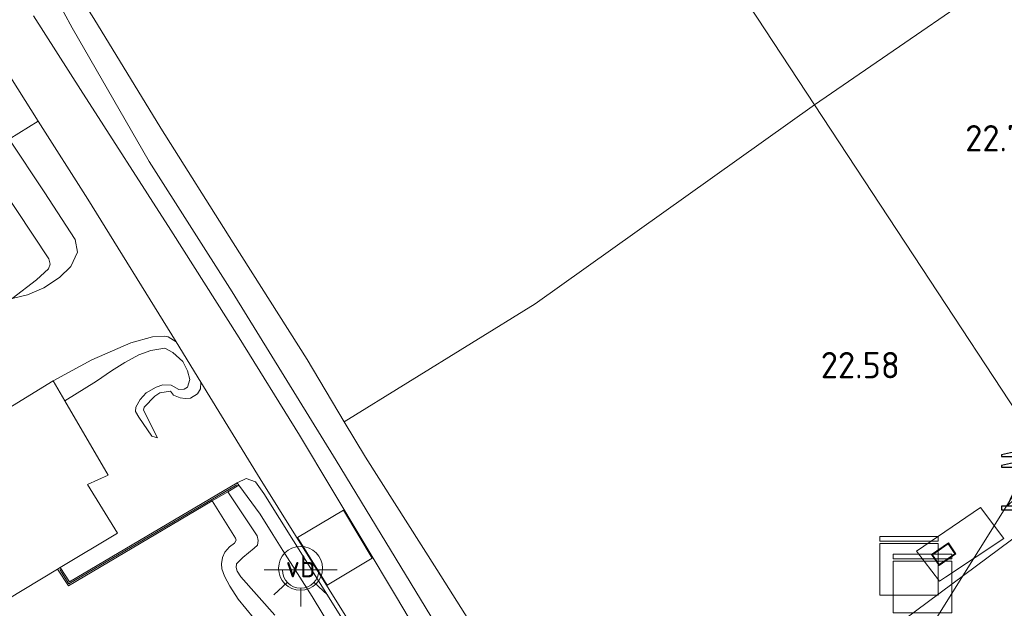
# Model space of a CAD drawing. Extents: x 196936 to 200438, y 361224 to 364196.
# Tile 63 of 256: x 197334 to 197402, y 363360 to 363400. Entities that reach past the tile are written whole.
import ezdxf
from ezdxf.enums import TextEntityAlignment as Align
from ezdxf.lldxf.tags import DXFTag

# ---------------------------------------------------------------- set-up
doc = ezdxf.new("R2010")
doc.units = 0
for name, color, linetype, lineweight in [('B-ME-GR-BOUWLAND_AKKERBOUW-GV', 80, 'Continuous', 13), ('B-ME-GR-GRAS-GV', 60, 'Continuous', 13), ('B-ME-GW-TALUD_KRUIN-G', 90, 'Continuous', 18), ('B-ME-GW-TALUD_TEEN-G', 90, 'Continuous', 18), ('B-ME-IE-MEUBILAIR_WEGMEUBILAIR-GV', 7, 'Continuous', 18), ('B-ME-IE-MEUBILAIR_WEGMEUBILAIR-S', 7, 'Continuous', 25), ('B-ME-IE-MEUBILAIR_WEGMEUBILAIR_HOOGSPANNINGSMAST-S', 7, 'Continuous', 25), ('B-ME-IE-TERREINAFSCHEIDING_DOORGANG-G', 210, 'Continuous', 18), ('B-ME-IE-TERREINAFSCHEIDING_KUNSTMATIG_HEKWERK-G', 20, 'IE-TERREINAFSCHEIDING-KUNSTMATIG', 18), ('B-ME-IE-TERREINAFSCHEIDING_KUNSTMATIG_MUUR-G', 90, 'IE-TERREINAFSCHEIDING-KUNSTMATIG-DICHT', 18), ('B-ME-IE-TERREINAFSCHEIDING_KUNSTMATIG_MUUR-GV', 90, 'Continuous', 18), ('B-ME-KG-KADASTRAAL_DAKRAND-G', 170, 'Continuous', 18), ('B-ME-KL-ET_HS-G', 10, 'KL-HS-N', 18), ('B-ME-OG-HOOGTEPUNT-S', 7, 'Continuous', 25), ('B-ME-OG-TERREIN_GROEN_TUIN-GV', 7, 'Continuous', 18), ('B-ME-VH-VERHARDING_ASFALT-GV', 252, 'Continuous', 18), ('B-ME-VH-VERHARDING_GESLOTEN-GV', 252, 'Continuous', 18), ('B-ME-VH-VERHARDING_HALFVERHARDING-GV', 252, 'Continuous', 18), ('B-ME-VW-VERKEERSTEKEN_DRAAGCONSTRUCTIE-S', 7, 'Continuous', 25)]:
    doc.layers.add(name, color=color, linetype=linetype, lineweight=lineweight)
doc.styles.add('NLCS-ISO', font='NLCS-ISO.ttf')
doc.styles.add('NLCS-ISO-ANNOTATIVE-T18', font='NLCS-ISO.ttf', dxfattribs={"height": 1.8})
doc.styles.get("Standard").update_dxf_attribs({"font": 'arial.ttf'})
doc.linetypes.add('IE-TERREINAFSCHEIDING-KUNSTMATIG', pattern='A,4,[82,NLCS.SHX,S=0.75,R=90,X=0,Y=0],4,-2', length=10)
doc.linetypes.add('IE-TERREINAFSCHEIDING-KUNSTMATIG-DICHT', pattern='A,8,-1,[82,NLCS.SHX,S=0.75,R=90,X=0,Y=0],-1', length=10)
tags = doc.linetypes.add('KL-HS-N', pattern='A,4,-1,[103,NLCS.SHX,S=0.75,R=0,X=0,Y=0],-1,4,-1,["H",Standard,S=1,R=0,X=0,Y=-0.5],-2', length=13).pattern_tags.tags
tags[18] = DXFTag(74, 10)

# ---------------------------------------------------------------- blocks, each defined once
blk = doc.blocks.new('SAL-HOOGTELABEL-SO')
at = {"color": 0, "linetype": 'ByBlock', "lineweight": -2, "style": 'NLCS-ISO-ANNOTATIVE-T18'}
blk.add_attdef('HOOGTE', text='', height=1.8, dxfattribs=at).set_placement((2.788, 0), align=Align.RIGHT)
blk = doc.blocks.new('SKL-DATA_KAST-SO')
at = {"color": 0, "linetype": 'ByBlock', "lineweight": 18}
for points in [[(-2, 2), (2, 2), (2, 1.68), (-2, 1.68)], [(-2, 1.52), (2, 1.52), (2, -2), (-2, -2)]]:
    blk.add_lwpolyline(points, close=True, dxfattribs=at)
blk = doc.blocks.new('SKL-ET_HS_MAST-SO')
for p, q in [((0, 2.07), (-1.418, 1.757)), ((-0.125, 0.907), (-0.125, 2.043)), ((0, 2.07), (1.418, 1.757)), ((0.125, 0.907), (0.125, 2.043)), ((-1.418, 1.757), (-1.418, 1.64)), ((-1.418, 1.64), (0, 1.64)), ((0, 1.349), (-1.418, 1.036)), ((1.418, 1.64), (0, 1.64)), ((0, 1.349), (1.418, 1.036)), ((1.418, 1.757), (1.418, 1.64)), ((-1.418, 1.036), (-1.418, 0.919)), ((-1.418, 0.919), (0, 0.919)), ((-0.373, -0.366), (-0.125, 0.907)), ((0, 0.535), (-0.164, 0.706)), ((1.418, 0.919), (0, 0.919)), ((0, 0.535), (0.164, 0.706)), ((0.373, -0.366), (0.125, 0.907)), ((1.418, 1.036), (1.418, 0.919)), ((0, 0.022), (-0.373, -0.366)), ((0, 0.535), (-0.248, 0.279)), ((0, 0.022), (-0.248, 0.279)), ((0, 0.535), (0.248, 0.279)), ((0, 0.022), (0.248, 0.279)), ((0, 0.022), (0.373, -0.366)), ((-1.036, -1.759), (-0.373, -0.366)), ((0, -0.753), (-0.373, -0.366)), ((0, -0.753), (0.373, -0.366)), ((1.036, -1.759), (0.373, -0.366)), ((-1.036, -1.759), (0, -0.753)), ((1.036, -1.759), (0, -0.753))]:
    blk.add_line(p, q)
for points in [[(-1.418, -2), (-0.655, -2), (-0.655, -1.759), (-1.418, -1.759)], [(1.418, -2), (0.655, -2), (0.655, -1.759), (1.418, -1.759)]]:
    blk.add_lwpolyline(points, close=True)
blk = doc.blocks.new('SKL-ET_OV_LICHTPUNT-SO')
at = {"color": 0, "linetype": 'ByBlock', "lineweight": 18}
for points in [[(-1.25, 0), (-2.5, 0)], [(1.25, 0), (2.5, 0)], [(-0.915, -0.851), (-1.831, -1.703)], [(0, -1.25), (0, -2.5)], [(0.915, -0.851), (1.831, -1.703)]]:
    blk.add_lwpolyline(points, dxfattribs=at)
blk.add_lwpolyline([(0, 0), (1.25, 0, -1), (-1.25, 0)], format="xyb", close=True, dxfattribs=at)
blk = doc.blocks.new('SIE-WEG_PAAL_VERKEERSBORD-SO')
at = {"color": 0, "linetype": 'ByBlock', "lineweight": 18}
blk.add_circle((0, 0), 1.5, dxfattribs=at)
at = {"color": 0, "linetype": 'ByBlock', "lineweight": 18, "style": 'NLCS-ISO'}
blk.add_text('vb', height=1.5, dxfattribs=at).set_placement((0, 0.132), align=Align.MIDDLE_CENTER)

msp = doc.modelspace()

# ---------------------------------------------------------------- linework, layer by layer
at = {"layer": 'B-ME-GR-BOUWLAND_AKKERBOUW-GV'}
for points in [[(197456.284, 363460.882, 23.195), (197463.2, 363451.928, 23.011), (197465.618, 363448.769, 22.998), (197457.316, 363442.4, 22.748), (197431.023, 363423.975, 22.698), (197423.593, 363419.74, 22.748), (197417.466, 363414.11, 22.773), (197404.736, 363405.027, 22.598), (197388.555, 363393.909, 22.795), (197381.815, 363404.162, 22.749), (197378.161, 363407.092, 22.684), (197368.498, 363414.84, 22.403), (197361.808, 363420.204, 22.272), (197357.86, 363423.37, 22.194), (197368.571, 363429.62, 22.754), (197367.188, 363432.202, 22.827), (197360.782, 363444.651, 22.729), (197355.973, 363453.746, 22.729), (197354.657, 363456.21, 22.938), (197365.249, 363461.574, 23.124)], [(197381.815, 363404.162, 22.749), (197388.555, 363393.909, 22.795), (197369.489, 363380.326, 22.495), (197356.446, 363372.275, 21.707), (197353.917, 363376.523, 21.742), (197348.869, 363384.484, 21.933), (197343.934, 363392.311, 21.782), (197339.342, 363399.804, 21.652)], [(197400.158, 363301.01, 20.806), (197397.563, 363305.076, 20.896), (197395.658, 363308.009, 20.947), (197392.835, 363312.71, 20.996), (197389.18, 363318.564, 21.066), (197385.607, 363324.433, 21.059), (197381.379, 363331.393, 21.057), (197378.299, 363336.353, 21.043), (197376.479, 363339.312, 21.079), (197375.653, 363340.543, 21.048), (197374.89, 363341.601, 20.984), (197374.137, 363342.501, 20.915), (197373.617, 363343.291, 20.869), (197373.217, 363343.965, 20.852), (197372.906, 363344.53, 20.856), (197372.838, 363344.781, 20.878), (197372.908, 363344.99, 20.905), (197373.416, 363345.413, 20.967), (197377.595, 363348.589, 21.404), (197380.978, 363351.376, 21.52), (197381.932, 363350.303, 21.597), (197393.064, 363357.566, 22.347), (197406.083, 363367.246, 23.072)]]:
    msp.add_polyline3d(points, dxfattribs=at)
at = {"layer": 'B-ME-GR-GRAS-GV'}
for points in [[(197407.044, 363368.009, 23.14), (197406.083, 363367.246, 23.072), (197402.412, 363372.832, 22.844), (197396.422, 363381.944, 22.758), (197388.555, 363393.909, 22.795), (197404.736, 363405.027, 22.598), (197417.466, 363414.11, 22.773), (197423.593, 363419.74, 22.748), (197431.023, 363423.975, 22.698), (197457.316, 363442.4, 22.748), (197465.618, 363448.769, 22.998), (197470.163, 363442.831, 22.974), (197478.315, 363431.937, 22.889), (197483.089, 363425.992, 22.84), (197464.721, 363412.435, 22.791), (197429.615, 363387.425, 22.741), (197410.229, 363373.23, 23.091), (197405.617, 363370.045, 23.165)], [(197406.083, 363367.246, 23.072), (197393.064, 363357.566, 22.347), (197381.932, 363350.303, 21.597), (197380.978, 363351.376, 21.52), (197379.111, 363353.818, 21.622), (197376.386, 363352, 21.562), (197374.603, 363350.772, 21.371), (197373.141, 363349.943, 21.311), (197372.198, 363349.743, 21.241), (197371.222, 363349.778, 21.186), (197370.731, 363350.053, 21.171), (197370.05, 363350.986, 21.231), (197366.6, 363356.135, 21.386), (197362.766, 363362.172, 21.597), (197357.889, 363369.851, 21.687), (197356.446, 363372.275, 21.707), (197369.489, 363380.326, 22.495), (197388.555, 363393.909, 22.795), (197396.422, 363381.944, 22.758), (197402.412, 363372.832, 22.844)], [(197395.515, 363363.425, 22.859), (197397.083, 363361.375, 22.745), (197397.495, 363361.65, 22.749), (197401.467, 363364.294, 22.79), (197399.873, 363366.425, 23.002)]]:
    msp.add_polyline3d(points, close=True, dxfattribs=at)
for points in [[(197336.154, 363402.332, 20.79), (197337.861, 363399.155, 20.675), (197343.124, 363390.036, 20.445), (197348.799, 363381.129, 20.294), (197355.894, 363369.622, 20.174), (197362.664, 363358.464, 20.074)], [(197362.664, 363358.464, 20.074), (197355.894, 363369.622, 20.174), (197348.799, 363381.129, 20.294), (197343.124, 363390.036, 20.445), (197337.861, 363399.155, 20.675), (197336.154, 363402.332, 20.79)], [(197396.892, 363300.643, 19.503), (197391.167, 363309.687, 19.641), (197385.138, 363319.48, 19.707), (197380.305, 363327.371, 19.806), (197377.301, 363332.169, 19.844), (197373.159, 363338.846, 19.888), (197369.136, 363345.121, 19.982), (197364.289, 363353.072, 19.998), (197360.019, 363360.287, 20.13), (197353.384, 363371.365, 20.229), (197349.277, 363377.999, 20.306), (197344.609, 363385.348, 20.361), (197338.447, 363394.958, 20.559), (197335.228, 363399.971, 20.631)], [(197339.342, 363399.804, 21.652), (197343.934, 363392.311, 21.782), (197348.869, 363384.484, 21.933), (197353.917, 363376.523, 21.742), (197356.446, 363372.275, 21.707), (197357.889, 363369.851, 21.687), (197362.766, 363362.172, 21.597), (197366.6, 363356.135, 21.386)]]:
    msp.add_polyline3d(points, dxfattribs=at)
at = {"layer": 'B-ME-GW-TALUD_KRUIN-G'}
for points in [[(197356.446, 363372.275, 21.707), (197353.917, 363376.523, 21.742), (197348.869, 363384.484, 21.933), (197343.934, 363392.311, 21.782), (197339.342, 363399.804, 21.652), (197338.159, 363401.689, 21.667), (197337.815, 363402.805, 21.652), (197337.775, 363403.947, 21.647), (197338.015, 363405.028, 21.702), (197338.476, 363406.197, 21.767), (197339.476, 363407.423, 21.908), (197340.998, 363409.119, 21.968)], [(197379.111, 363353.818, 21.622), (197376.386, 363352, 21.562), (197374.603, 363350.772, 21.371), (197373.141, 363349.943, 21.311), (197372.198, 363349.743, 21.241), (197371.222, 363349.778, 21.186), (197370.731, 363350.053, 21.171), (197370.05, 363350.986, 21.231), (197366.6, 363356.135, 21.386), (197362.766, 363362.172, 21.597), (197357.889, 363369.851, 21.687), (197356.446, 363372.275, 21.707)], [(197349.243, 363367.934, 20.373), (197350.699, 363365.971, 20.394), (197351.576, 363364.578, 20.435), (197352.262, 363363.473, 20.456), (197354.251, 363360.346, 20.49), (197355.773, 363357.815, 20.5)], [(197351.706, 363359.057, 20.273), (197349.387, 363361.691, 20.184), (197349.144, 363362.069, 20.136), (197349.057, 363362.31, 20.132), (197349.083, 363362.576, 20.153), (197349.516, 363362.997, 20.215), (197350.299, 363363.641, 20.297), (197350.514, 363363.84, 20.363), (197350.559, 363364.165, 20.304), (197350.493, 363364.489, 20.308), (197348.486, 363367.487, 20.29)]]:
    msp.add_polyline3d(points, dxfattribs=at)
at = {"layer": 'B-ME-GW-TALUD_TEEN-G'}
for points in [[(197340.998, 363409.119, 21.968), (197337.924, 363407.349, 21.554), (197337.272, 363406.857, 21.437), (197336.478, 363405.932, 21.201), (197336.036, 363404.976, 21.041), (197335.755, 363403.631, 20.936), (197336.154, 363402.332, 20.79), (197337.861, 363399.155, 20.675), (197343.124, 363390.036, 20.445), (197348.799, 363381.129, 20.294), (197355.894, 363369.622, 20.174), (197362.664, 363358.464, 20.074), (197368.046, 363349.868, 20.104), (197368.795, 363348.893, 20.154), (197369.684, 363348.298, 20.234), (197370.416, 363348.125, 20.294), (197371.59, 363348.322, 20.455), (197372.821, 363348.958, 20.735), (197375.543, 363350.742, 21.121), (197379.111, 363353.818, 21.622)], [(197344.976, 363377.725, 20.206), (197346.656, 363374.98, 20.173)], [(197345.238, 363373.897, 20.582), (197345.588, 363373.853, 20.521), (197345.952, 363373.874, 20.462), (197346.431, 363374.178, 20.372), (197346.63, 363374.527, 20.294), (197346.656, 363374.98, 20.173)], [(197356.732, 363358.142, 20.064), (197354.057, 363362.437, 20.188), (197350.961, 363367.382, 20.098), (197350.387, 363368.157, 20.116), (197349.749, 363368.394, 20.216), (197349.141, 363368.106, 20.373)], [(197347.428, 363366.862, 19.066), (197349.029, 363364.322, 19.113), (197349.066, 363364.181, 19.107), (197348.961, 363363.99, 19.107), (197348.604, 363363.737, 19.052), (197348.301, 363363.356, 19.054), (197348.144, 363363.004, 19.062), (197348.073, 363362.579, 19.052), (197348.089, 363362.225, 19.062), (197348.269, 363361.718, 19.113), (197348.634, 363361.034, 19.157), (197349.21, 363360.148, 19.209), (197350.253, 363358.893, 19.326)]]:
    msp.add_polyline3d(points, dxfattribs=at)
at = {"layer": 'B-ME-IE-MEUBILAIR_WEGMEUBILAIR-GV'}
msp.add_polyline3d([(197398.206, 363363.246, 22.85), (197397.057, 363362.449, 22.85), (197396.539, 363363.196, 22.85), (197397.688, 363363.993, 22.85)], close=True, dxfattribs=at)
at = {"layer": 'B-ME-IE-TERREINAFSCHEIDING_DOORGANG-G'}
msp.add_polyline3d([(197397.495, 363361.65, 22.749), (197397.083, 363361.375, 22.745)], dxfattribs=at)
at = {"layer": 'B-ME-IE-TERREINAFSCHEIDING_KUNSTMATIG_HEKWERK-G'}
msp.add_polyline3d([(197397.083, 363361.375, 22.745), (197395.515, 363363.425, 22.859), (197399.873, 363366.425, 23.002), (197401.467, 363364.294, 22.79), (197397.495, 363361.65, 22.749)], dxfattribs=at)
at = {"layer": 'B-ME-IE-TERREINAFSCHEIDING_KUNSTMATIG_MUUR-G'}
msp.add_polyline3d([(197337.016, 363362.176, 20.625), (197337.646, 363361.206, 20.63), (197349.106, 363367.969, 20.617)], dxfattribs=at)
at = {"layer": 'B-ME-IE-TERREINAFSCHEIDING_KUNSTMATIG_MUUR-GV'}
msp.add_polyline3d([(197347.428, 363366.862, 19.066), (197337.614, 363361.071, 18.463), (197336.877, 363362.209, 18.463), (197337.048, 363362.312, 20.373), (197337.678, 363361.341, 20.373), (197349.141, 363368.106, 20.373), (197349.243, 363367.934, 20.373), (197348.486, 363367.487, 20.29)], close=True, dxfattribs=at)
at = {"layer": 'B-ME-KG-KADASTRAAL_DAKRAND-G'}
msp.add_polyline3d([(197397.07, 363362.519, 25.001), (197396.609, 363363.183, 25.001), (197397.675, 363363.924, 25.001), (197398.136, 363363.259, 25.001)], close=True, dxfattribs=at)
at = {"layer": 'B-ME-KL-ET_HS-G'}
msp.add_polyline3d([(197404.036, 363370.332, 22.906), (197402.747, 363368.256, 22.906), (197384.608, 363339.256, 22.456), (197366.469, 363310.257, 22.006), (197348.331, 363281.257, 21.556), (197330.192, 363252.258, 21.106), (197312.053, 363223.258, 20.656), (197293.914, 363194.259, 20.206), (197275.776, 363165.259, 19.756), (197257.637, 363136.26, 19.306)], dxfattribs=at)
at = {"layer": 'B-ME-OG-TERREIN_GROEN_TUIN-GV'}
for points in [[(197332.987, 363388.37, 18.931), (197336.276, 363383.387, 18.797), (197336.374, 363383.018, 18.797), (197336.247, 363382.701, 18.797), (197335.426, 363381.956, 18.788), (197333.772, 363380.695, 18.737), (197334.827, 363380.944, 18.908), (197335.935, 363381.418, 19.199), (197337.013, 363382.108, 19.554), (197337.787, 363382.874, 19.849), (197338.235, 363383.85, 20.131), (197338.083, 363384.716, 20.237), (197335.949, 363387.956, 20.27), (197333.558, 363391.565, 20.303), (197335.558, 363392.793, 20.454), (197338.943, 363387.458, 20.334), (197344.976, 363377.725, 20.206), (197344.428, 363378.07, 20.212), (197344.139, 363378.113, 20.19), (197343.362, 363378.066, 20.177), (197341.87, 363377.657, 19.864), (197339.223, 363376.496, 19.312), (197336.566, 363375.073, 18.508), (197326.439, 363368.843, 17.894)], [(197356.732, 363358.142, 20.064), (197354.057, 363362.437, 20.188), (197350.961, 363367.382, 20.098), (197350.387, 363368.157, 20.116), (197349.749, 363368.394, 20.216), (197349.141, 363368.106, 20.373), (197337.678, 363361.341, 20.373), (197337.048, 363362.312, 20.373), (197340.965, 363364.669, 20.657), (197338.906, 363367.993, 20.657), (197340.323, 363368.617, 20.657), (197337.364, 363373.701, 20.773), (197339.533, 363375.032, 20.66), (197340.56, 363375.735, 20.599), (197341.466, 363376.31, 20.564), (197342.413, 363376.835, 20.643), (197343.244, 363377.124, 20.782), (197344.203, 363377.292, 20.716), (197344.746, 363377.007, 20.721), (197345.427, 363376.385, 20.734), (197345.734, 363375.737, 20.634), (197345.908, 363375.148, 20.638), (197345.734, 363374.64, 20.76), (197345.519, 363374.491, 20.864), (197345.146, 363374.466, 20.903), (197344.619, 363374.765, 21.034), (197344.065, 363374.788, 21.395), (197343.602, 363374.633, 21.438), (197342.915, 363374.237, 21.651), (197342.516, 363373.798, 21.629), (197342.218, 363373.271, 21.538), (197342.188, 363372.965, 21.295), (197342.413, 363372.588, 21.212), (197343.305, 363371.295, 20.973), (197343.705, 363371.175, 20.634), (197342.747, 363373.061, 20.643), (197342.782, 363373.258, 20.643), (197343.505, 363374.021, 20.643), (197343.852, 363374.25, 20.647), (197344.587, 363374.347, 20.638), (197344.794, 363374.095, 20.612), (197345.238, 363373.897, 20.582), (197345.588, 363373.853, 20.521), (197345.952, 363373.874, 20.462), (197346.431, 363374.178, 20.372), (197346.63, 363374.527, 20.294), (197346.656, 363374.98, 20.173), (197350.694, 363368.366, 20.092), (197356.613, 363358.876, 19.993)], [(197355.773, 363357.815, 20.5), (197354.251, 363360.346, 20.49), (197352.262, 363363.473, 20.456), (197351.576, 363364.578, 20.435), (197350.699, 363365.971, 20.394), (197349.243, 363367.934, 20.373), (197349.141, 363368.106, 20.373), (197349.749, 363368.394, 20.216), (197350.387, 363368.157, 20.116), (197350.961, 363367.382, 20.098), (197354.057, 363362.437, 20.188), (197356.732, 363358.142, 20.064)], [(197351.706, 363359.057, 20.273), (197349.387, 363361.691, 20.184), (197349.144, 363362.069, 20.136), (197349.057, 363362.31, 20.132), (197349.083, 363362.576, 20.153), (197349.516, 363362.997, 20.215), (197350.299, 363363.641, 20.297), (197350.514, 363363.84, 20.363), (197350.559, 363364.165, 20.304), (197350.493, 363364.489, 20.308), (197348.486, 363367.487, 20.29), (197349.243, 363367.934, 20.373), (197350.699, 363365.971, 20.394), (197351.576, 363364.578, 20.435), (197352.262, 363363.473, 20.456), (197354.251, 363360.346, 20.49), (197355.773, 363357.815, 20.5)], [(197350.253, 363358.893, 19.326), (197349.21, 363360.148, 19.209), (197348.634, 363361.034, 19.157), (197348.269, 363361.718, 19.113), (197348.089, 363362.225, 19.062), (197348.073, 363362.579, 19.052), (197348.144, 363363.004, 19.062), (197348.301, 363363.356, 19.054), (197348.604, 363363.737, 19.052), (197348.961, 363363.99, 19.107), (197349.066, 363364.181, 19.107), (197349.029, 363364.322, 19.113), (197347.428, 363366.862, 19.066), (197348.486, 363367.487, 20.29), (197350.493, 363364.489, 20.308), (197350.559, 363364.165, 20.304), (197350.514, 363363.84, 20.363), (197350.299, 363363.641, 20.297), (197349.516, 363362.997, 20.215), (197349.083, 363362.576, 20.153), (197349.057, 363362.31, 20.132), (197349.144, 363362.069, 20.136), (197349.387, 363361.691, 20.184), (197351.706, 363359.057, 20.273)], [(197332.254, 363359.427, 18.148), (197336.877, 363362.209, 18.463), (197337.614, 363361.071, 18.463), (197347.428, 363366.862, 19.066), (197349.029, 363364.322, 19.113), (197349.066, 363364.181, 19.107), (197348.961, 363363.99, 19.107), (197348.604, 363363.737, 19.052), (197348.301, 363363.356, 19.054), (197348.144, 363363.004, 19.062), (197348.073, 363362.579, 19.052), (197348.089, 363362.225, 19.062), (197348.269, 363361.718, 19.113), (197348.634, 363361.034, 19.157), (197349.21, 363360.148, 19.209), (197350.253, 363358.893, 19.326)]]:
    msp.add_polyline3d(points, dxfattribs=at)
msp.add_polyline3d([(197344.976, 363377.725, 20.206), (197346.656, 363374.98, 20.173), (197346.63, 363374.527, 20.294), (197346.431, 363374.178, 20.372), (197345.952, 363373.874, 20.462), (197345.588, 363373.853, 20.521), (197345.238, 363373.897, 20.582), (197344.794, 363374.095, 20.612), (197344.587, 363374.347, 20.638), (197343.852, 363374.25, 20.647), (197343.505, 363374.021, 20.643), (197342.782, 363373.258, 20.643), (197342.747, 363373.061, 20.643), (197343.705, 363371.175, 20.634), (197343.305, 363371.295, 20.973), (197342.413, 363372.588, 21.212), (197342.188, 363372.965, 21.295), (197342.218, 363373.271, 21.538), (197342.516, 363373.798, 21.629), (197342.915, 363374.237, 21.651), (197343.602, 363374.633, 21.438), (197344.065, 363374.788, 21.395), (197344.619, 363374.765, 21.034), (197345.146, 363374.466, 20.903), (197345.519, 363374.491, 20.864), (197345.734, 363374.64, 20.76), (197345.908, 363375.148, 20.638), (197345.734, 363375.737, 20.634), (197345.427, 363376.385, 20.734), (197344.746, 363377.007, 20.721), (197344.203, 363377.292, 20.716), (197343.244, 363377.124, 20.782), (197342.413, 363376.835, 20.643), (197341.466, 363376.31, 20.564), (197340.56, 363375.735, 20.599), (197339.533, 363375.032, 20.66), (197337.364, 363373.701, 20.773), (197336.566, 363375.073, 18.508), (197339.223, 363376.496, 19.312), (197341.87, 363377.657, 19.864), (197343.362, 363378.066, 20.177), (197344.139, 363378.113, 20.19), (197344.428, 363378.07, 20.212)], close=True, dxfattribs=at)
at = {"layer": 'B-ME-VH-VERHARDING_ASFALT-GV'}
for points in [[(197391.515, 363303.137, 19.421), (197386.685, 363310.636, 19.619), (197382.022, 363318.365, 19.66), (197376.809, 363326.731, 19.756), (197373.687, 363331.909, 19.822), (197371.469, 363335.25, 19.822), (197369.079, 363339.057, 19.861), (197366.728, 363342.462, 19.898), (197365.314, 363344.509, 19.921), (197361.103, 363351.61, 19.981), (197356.613, 363358.876, 19.993), (197350.694, 363368.366, 20.092), (197346.656, 363374.98, 20.173), (197344.976, 363377.725, 20.206), (197338.943, 363387.458, 20.334), (197335.558, 363392.793, 20.454), (197332.259, 363397.993, 20.57), (197322.746, 363414.619, 20.872)], [(197335.228, 363399.971, 20.631), (197338.447, 363394.958, 20.559), (197344.609, 363385.348, 20.361), (197349.277, 363377.999, 20.306), (197353.384, 363371.365, 20.229), (197360.019, 363360.287, 20.13), (197364.289, 363353.072, 19.998), (197369.136, 363345.121, 19.982), (197373.159, 363338.846, 19.888), (197377.301, 363332.169, 19.844), (197380.305, 363327.371, 19.806), (197385.138, 363319.48, 19.707), (197391.167, 363309.687, 19.641), (197396.892, 363300.643, 19.503)]]:
    msp.add_polyline3d(points, dxfattribs=at)
at = {"layer": 'B-ME-VH-VERHARDING_GESLOTEN-GV'}
msp.add_polyline3d([(197358.354, 363362.961, 20.136), (197355.279, 363361.106, 20.058), (197353.255, 363364.359, 20.086), (197356.394, 363366.244, 20.191)], close=True, dxfattribs=at)
at = {"layer": 'B-ME-VH-VERHARDING_HALFVERHARDING-GV'}
for points in [[(197401.467, 363364.294, 22.79), (197397.495, 363361.65, 22.749), (197397.083, 363361.375, 22.745), (197395.515, 363363.425, 22.859), (197399.873, 363366.425, 23.002)], [(197396.539, 363363.196, 22.85), (197397.057, 363362.449, 22.85), (197398.206, 363363.246, 22.85), (197397.688, 363363.993, 22.85)]]:
    msp.add_polyline3d(points, close=True, dxfattribs=at)

# ---------------------------------------------------------------- block references
at = {"layer": 'B-ME-IE-MEUBILAIR_WEGMEUBILAIR-S'}
for name, p in [('SKL-DATA_KAST-SO', (197395, 363362.439, 23.774)), ('SKL-DATA_KAST-SO', (197395.924, 363361.232, 23.742)), ('SKL-ET_OV_LICHTPUNT-SO', (197353.471, 363362.151, 20.17))]:
    msp.add_blockref(name, p, dxfattribs=at)
at = {"layer": 'B-ME-IE-MEUBILAIR_WEGMEUBILAIR_HOOGSPANNINGSMAST-S'}
msp.add_blockref('SKL-ET_HS_MAST-SO', (197402.747, 363368.256, 22.906), dxfattribs=at)
at = {"layer": 'B-ME-OG-HOOGTEPUNT-S'}
for p, values in [((197401.306, 363390.725, 22.766), {'HOOGTE': '22.77'}), ((197391.589, 363375.235, 22.581), {'HOOGTE': '22.58'})]:
    msp.add_blockref('SAL-HOOGTELABEL-SO', p, dxfattribs=at).add_auto_attribs(values)
at = {"layer": 'B-ME-VW-VERKEERSTEKEN_DRAAGCONSTRUCTIE-S'}
msp.add_blockref('SIE-WEG_PAAL_VERKEERSBORD-SO', (197353.46, 363362.264, 20.206), dxfattribs=at)

doc.saveas('drawing.dxf')
